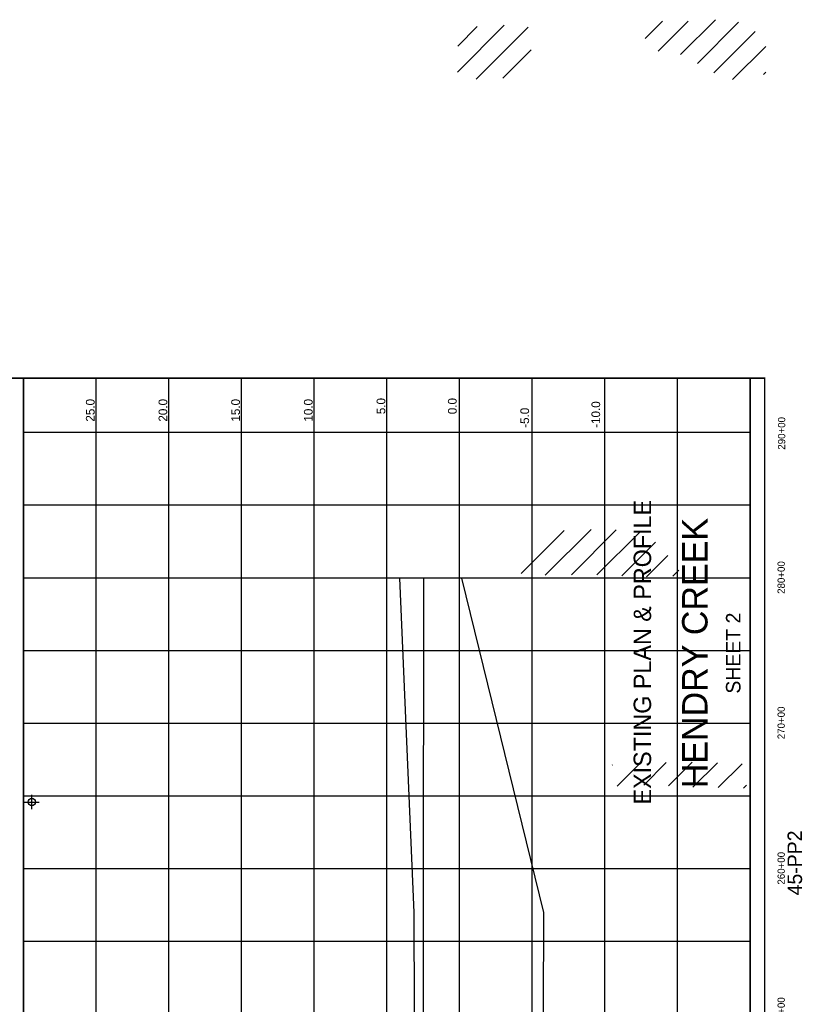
# Model space of a CAD drawing. Extents: x 203699 to 220411, y 773522 to 804778.
# Tile 7 of 7: x 215026 to 220411, y 795695 to 802469. Entities that reach past the tile are written whole.
import ezdxf
from ezdxf.enums import TextEntityAlignment as Align

# ---------------------------------------------------------------- set-up
doc = ezdxf.new("R2010")
doc.units = 0
doc.header["$LTSCALE"] = 1000
doc.header["$PDMODE"] = 34
doc.header["$PDSIZE"] = 50
doc.linetypes.add('DASHED', pattern=[0])
doc.layers.get('0').update_dxf_attribs({"linetype": 'CONTINUOUS'})
for name, color, linetype in [('BORDER', 1, 'CONTINUOUS'), ('EXISTING', 7, 'CONTINUOUS'), ('GRID', 2, 'CONTINUOUS'), ('SEC', 2, 'CONTINUOUS'), ('TEXT', 7, 'CONTINUOUS'), ('WETFILL', 8, 'CONTINUOUS')]:
    doc.layers.add(name, color=color, linetype=linetype)

# ---------------------------------------------------------------- blocks, each defined once
blk = doc.blocks.new('*X')
at = {"color": 0}
for p, q in [((219572.8, 802228.8), (219812.5, 802468.5)), ((218037.2, 802107.4), (218360.1, 802430.3)), ((218040.5, 802287.4), (218173.7, 802420.7)), ((218166.6, 802060), (218523.9, 802417.3)), ((219328.6, 802338.2), (219447.9, 802457.4)), ((219418.6, 802251.4), (219624.7, 802457.4)), ((219689, 802168.2), (219971.9, 802451.1)), ((219801, 802103.4), (220085.4, 802387.9)), ((219930.5, 802056.1), (220159.1, 802284.8)), ((218349.3, 802066), (218545.2, 802261.9)), ((220143.4, 802092.2), (220158.9, 802107.8)), ((218476.4, 798657.6), (218772.3, 798953.4)), ((218642.5, 798646.9), (218957.7, 798962.1)), ((218822.5, 798650.1), (219130.8, 798958.4)), ((218997.8, 798648.6), (219292.2, 798942.9)), ((219169.3, 798643.3), (219400.3, 798874.3)), ((219337.9, 798635.2), (219486.2, 798783.4)), ((219520, 798640.5), (219561.1, 798681.6)), ((219103.5, 797340.1), (219105, 797341.6)), ((219136.2, 797196), (219294, 797353.8)), ((219320.2, 797203.3), (219474.8, 797357.8)), ((219491, 797197.2), (219653.4, 797359.7)), ((219658.4, 797187.8), (219826.9, 797356.4)), ((219832.7, 797185.4), (219996.9, 797349.6)), ((220005, 797180.9), (220027.7, 797203.6))]:
    blk.add_line(p, q, dxfattribs=at)

msp = doc.modelspace()

# ---------------------------------------------------------------- linework, layer by layer
at = {"layer": 'BORDER', "color": 0, "const_width": 10}
msp.add_lwpolyline([(220152.3, 784002.6), (220152.3, 800002.6), (209692.3, 800002.6), (209692.3, 784002.6)], close=True, dxfattribs=at)
for points in [[(215052.3, 784002.6), (215052.3, 800002.6)], [(220052.3, 784002.6), (220052.3, 800002.6)]]:
    msp.add_lwpolyline(points, dxfattribs=at)
at = {"layer": 'EXISTING', "color": 0}
for points in [[(217782, 784627.6), (217779.3, 785377.6), (217771.3, 787377.6), (217765.3, 789127.6), (217756.3, 791377.6), (217750.3, 793627.6), (217740.3, 796327.6), (217642.2, 798627.6)], [(217804.6, 798627.6), (217802.3, 796327.6), (217802.3, 793627.6), (217802.3, 791377.6), (217802.3, 789127.6), (217802.3, 787377.6), (217802.3, 785377.6), (217802.3, 784627.6)]]:
    msp.add_lwpolyline(points, dxfattribs=at)
at = {"layer": 'EXISTING', "color": 0, "linetype": 'DASHED'}
msp.add_lwpolyline([(218719, 784627.6), (218622.3, 785377.6), (218942.3, 787377.6), (218502.3, 789127.6), (218662.3, 791377.6), (218622.3, 793627.6), (218632.3, 796327.6), (218068.3, 798627.6)], dxfattribs=at)
at = {"layer": 'GRID', "color": 0}
for points in [[(215552.3, 784002.6), (215552.3, 800002.6)], [(216052.3, 784002.6), (216052.3, 800002.6)], [(216552.3, 784002.6), (216552.3, 800002.6)], [(217052.3, 784002.6), (217052.3, 800002.6)], [(217552.3, 784002.6), (217552.3, 800002.6)], [(218052.3, 784002.6), (218052.3, 800002.6)], [(218552.3, 784002.6), (218552.3, 800002.6)], [(219052.3, 784002.6), (219052.3, 800002.6)], [(219552.3, 784002.6), (219552.3, 800002.6)], [(220052.3, 799627.6), (215052.3, 799627.6)], [(220052.3, 799127.6), (215052.3, 799127.6)], [(220052.3, 798627.6), (215052.3, 798627.6)], [(220052.3, 798127.6), (215052.3, 798127.6)], [(220052.3, 797627.6), (215052.3, 797627.6)], [(220052.3, 797127.6), (215052.3, 797127.6)], [(220052.3, 796627.6), (215052.3, 796627.6)], [(220052.3, 796127.6), (215052.3, 796127.6)]]:
    msp.add_lwpolyline(points, dxfattribs=at)
at = {"layer": 'SEC', "color": 0}
msp.add_point((215109.8, 797086.6), dxfattribs=at)

# ---------------------------------------------------------------- block references
at = {"layer": 'WETFILL', "color": 0}
msp.add_blockref('*X', (0, 0), dxfattribs=at)
msp.add_blockref('*X', (0, 0), dxfattribs=at)
msp.add_blockref('*X', (0, 0), dxfattribs=at)
msp.add_blockref('*X', (0, 0), dxfattribs=at)
msp.add_blockref('*X', (0, 0), dxfattribs=at)
msp.add_blockref('*X', (0, 0), dxfattribs=at)
msp.add_blockref('*X', (0, 0), dxfattribs=at)
msp.add_blockref('*X', (0, 0), dxfattribs=at)
msp.add_blockref('*X', (0, 0), dxfattribs=at)
msp.add_blockref('*X', (0, 0), dxfattribs=at)

# ---------------------------------------------------------------- texts
at = {"layer": 'EXISTING', "color": 0}
for s, height, p in [('EXISTING PLAN & PROFILE', 120, (219370.3, 798117.2)), ('45-PP2', 100, (220408.9, 796667.5))]:
    msp.add_text(s, height=height, rotation=90, dxfattribs=at).set_placement(p, align=Align.CENTER)
at = {"layer": 'TEXT', "color": 0}
for s, p in [('25.0', (215541.7, 799703.4)), ('20.0', (216041.7, 799703.4)), ('15.0', (216541.7, 799703.4)), ('10.0', (217041.7, 799703.4)), ('5.0', (217541.7, 799754.4)), ('0.0', (218032.6, 799754.4)), ('-10.0', (219019.7, 799660.6)), ('-5.0', (218530.8, 799660.6))]:
    msp.add_text(s, height=60, rotation=90, dxfattribs=at).set_placement(p)
for s, height, p in [('290+00', 50, (220293.2, 799622.7)), ('HENDRY CREEK', 175, (219758.5, 798111)), ('280+00', 50, (220290.1, 798630.9)), ('SHEET 2', 100, (219985.3, 798111)), ('270+00', 50, (220290.1, 797630.9)), ('260+00', 50, (220290.1, 796630.9)), ('250+00', 50, (220290.1, 795630.9))]:
    msp.add_text(s, height=height, rotation=90, dxfattribs=at).set_placement(p, align=Align.CENTER)

doc.saveas('drawing.dxf')
